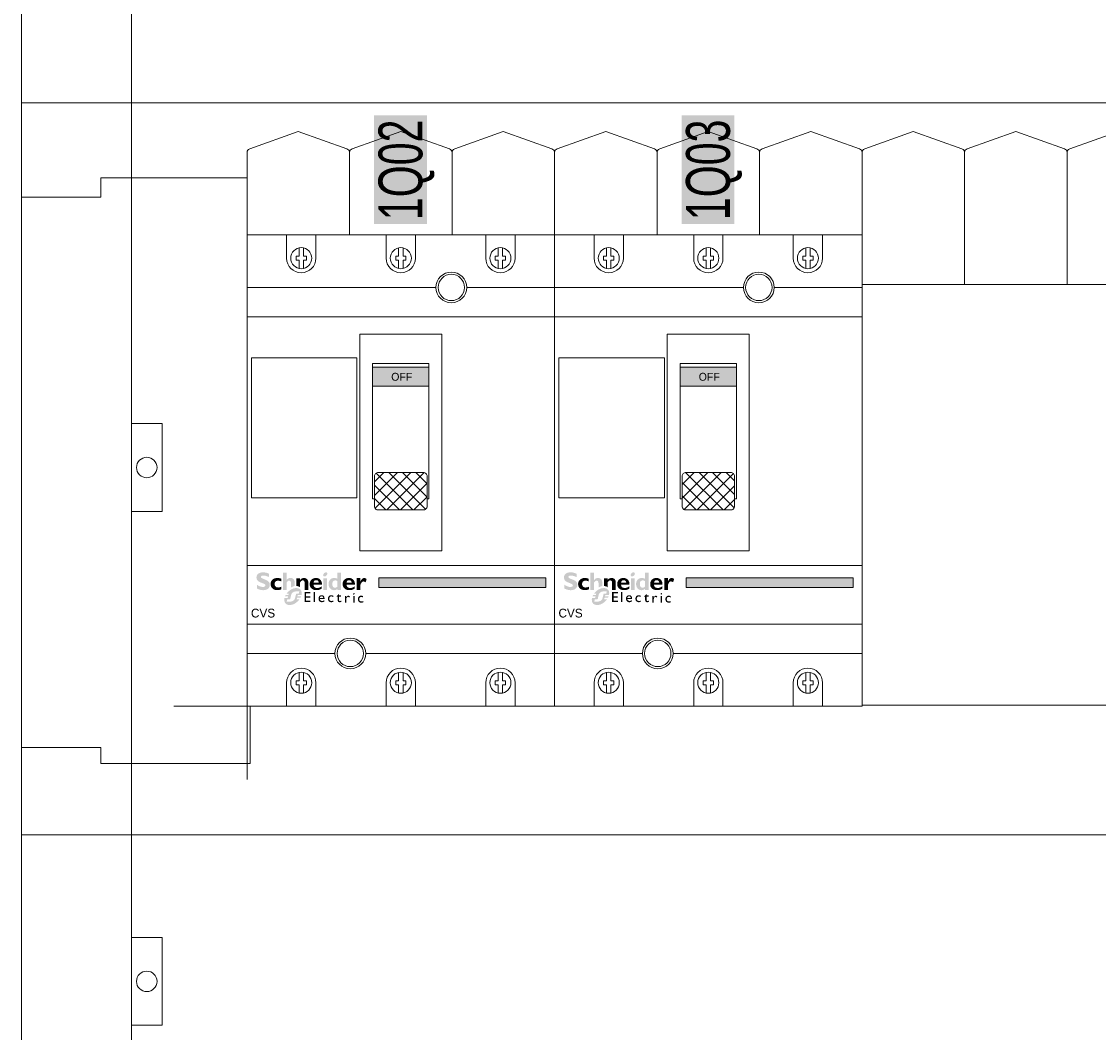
# Model space of a CAD drawing. Header units: millimetres. Extents: x -31 to 6803, y 0 to 664.
# Tile 22 of 118: x 969 to 994, y 187 to 211. Entities that reach past the tile are written whole.
import ezdxf
from ezdxf.enums import TextEntityAlignment as Align

# ---------------------------------------------------------------- set-up
doc = ezdxf.new("R2010")
doc.units = ezdxf.units.MM
for name, color, linetype, lineweight in [('2DE_OBJ_Schneider-Base_Point', 50, 'Continuous', 0), ('2DE_OBJ_Schneider-Devices', 7, 'Continuous', 25), ('2DE_OBJ_Schneider-Front_Plates', 7, 'Continuous', 0), ('2DE_OBJ_Schneider-Logo', 112, 'Continuous', 0), ('2DE_OBJ_Schneider-Mounting_Plates', 7, 'Continuous', 25), ('2DE_OBJ_Schneider-TAG', 112, 'Continuous', 0)]:
    doc.layers.add(name, color=color, linetype=linetype, lineweight=lineweight)
doc.layers.add('2DE_OBJ_Schneider-Micrologic', color=7, linetype='Continuous', lineweight=0, plot=False)
doc.layers.add('CP_WIPEOUT', color=255, linetype='Continuous')
doc.styles.add('CP_ATTR', font='arial.ttf')

# ---------------------------------------------------------------- blocks, each defined once
blk = doc.blocks.new('2d_pl_nsx250_650_7mp_se32_zswz1de')
at = {"lineweight": 0}
for p, q in [((94.5, -9.71), (77.9, -15.71)), ((111.1, -15.71), (94.5, -9.71)), ((129.5, -9.71), (112.9, -15.71)), ((146.1, -15.71), (129.5, -9.71)), ((164.5, -9.71), (147.9, -15.71)), ((181.1, -15.71), (164.5, -9.71)), ((199.5, -9.71), (182.9, -15.71)), ((216.1, -15.71), (199.5, -9.71)), ((234.5, -9.71), (217.9, -15.71)), ((251.1, -15.71), (234.5, -9.71)), ((269.5, -9.71), (252.9, -15.71)), ((286.1, -15.71), (269.5, -9.71)), ((304.5, -9.71), (287.9, -15.71)), ((321.1, -15.71), (304.5, -9.71)), ((339.5, -9.71), (322.9, -15.71)), ((356.1, -15.71), (339.5, -9.71)), ((374.5, -9.71), (357.9, -15.71)), ((77, -62), (77, -16.87)), ((112, -16.87), (112, -62)), ((147, -16.87), (147, -62)), ((182, -16.87), (182, -62)), ((217, -16.87), (217, -62)), ((252, -16.87), (252, -62)), ((287, -16.87), (287, -62)), ((322, -62), (322, -16.87)), ((357, -62), (357, -16.87)), ((497, -62), (77, -62)), ((78.06, -205.61), (493, -205.61))]:
    blk.add_line(p, q, dxfattribs=at)
at = {"color": 0, "linetype": 'Continuous', "lineweight": 0}
for p, q in [((27.06, -25.61), (27.06, -32.11)), ((27.06, -25.61), (77, -25.61)), ((0, -32.11), (27.06, -32.11)), ((0, -220.11), (0, -32.11)), ((78.06, -225.61), (78.06, -205.61)), ((0, -220.11), (27.06, -220.11)), ((27.06, -220.11), (27.06, -225.61)), ((27.06, -225.61), (78.06, -225.61))]:
    blk.add_line(p, q, dxfattribs=at)
at = {"color": 7, "lineweight": 0}
blk.add_lwpolyline([(0, -250), (0, 0), (575, 0), (575, -250)], dxfattribs=at)
at = {"lineweight": 0, "extrusion": (0, 2e-16, -1)}
for centre, start, end in [((-78.2, -16.87), 0, 75.6661), ((-110.8, -16.87), 104.3339, 180), ((-113.2, -16.87), 0, 75.6661), ((-145.8, -16.87), 104.3339, 180), ((-148.2, -16.87), 0, 75.6661), ((-180.8, -16.87), 104.3339, 180), ((-183.2, -16.87), 0, 75.6661), ((-215.8, -16.87), 104.3339, 180), ((-218.2, -16.87), 0, 75.6661), ((-250.8, -16.87), 104.3339, 180), ((-253.2, -16.87), 0, 75.6661), ((-285.8, -16.87), 104.3339, 180), ((-288.2, -16.87), 0, 75.6661), ((-320.8, -16.87), 104.3339, 180), ((-323.2, -16.87), 0, 75.6661), ((-355.8, -16.87), 104.3339, 180), ((-358.2, -16.87), 0, 75.6661)]:
    blk.add_arc(centre, 1.2, start, end, dxfattribs=at)
at = {"layer": '2DE_OBJ_Schneider-Base_Point', "lineweight": 0}
for points in [[(77, -181), (77, -231)], [(102, -206), (52, -206)]]:
    blk.add_lwpolyline(points, dxfattribs=at)
at = {"layer": '2DE_OBJ_Schneider-Front_Plates', "color": 7, "lineweight": 0}
for points in [[(37.5, 0), (537.5, 0)], [(37.5, -250), (37.5, 0)], [(575, -250), (0, -250)]]:
    blk.add_lwpolyline(points, dxfattribs=at)
at = {"layer": '2DE_OBJ_Schneider-Front_Plates', "lineweight": 0}
blk.add_lwpolyline([(37.5, -109.5), (48, -109.5), (48, -139.5), (37.5, -139.5)], dxfattribs=at)
at = {"layer": '2DE_OBJ_Schneider-Front_Plates', "color": 7, "lineweight": 0}
blk.add_circle((42.75, -124.5), 3.5, dxfattribs=at)
at = {"lineweight": 0, "style": 'CP_ATTR', "flags": 9}
for tag, p in [('MARK3', (0, 0.01)), ('FUNCTION', (0, 0.01)), ('CHARACTER', (0, 0.01)), ('PRODUCER', (0, 0.01)), ('ORDER-NO', (0, 0.01)), ('PRODUCT-TYPE', (0, 0.01)), ('ARTICLE', (0, 0.01)), ('NAME', (0, 0.01)), ('OTHER', (0, 0)), ('LINK', (0, 0)), ('IP', (0, 0)), ('NUMBER_OF_POLES', (0, 0)), ('POWER_LOSSES', (0, 0)), ('POWER', (0, 0)), ('VOLTAGE', (0, 0)), ('CURRENT', (0.01, 0.01)), ('MARK2', (0.01, 0.01)), ('GROUP', (0.01, 0)), ('NUMBER', (0.01, 0)), ('TEXT_01', (0.01, 0))]:
    blk.add_attdef(tag, text='', height=0.0005, dxfattribs=at).set_placement(p, align=Align.MIDDLE_LEFT)
at = {"linetype": 'ByBlock', "lineweight": 0, "style": 'CP_ATTR', "flags": 9}
blk.add_attdef('WEIGHT', text='', height=0.0005, dxfattribs=at).set_placement((0, 0), align=Align.MIDDLE_LEFT)
blk = doc.blocks.new('2d_prismap_plytcz_650_2m_se64_zsswvm1')
at = {"lineweight": 0}
for p, q in [((37.5, 0), (0, 0)), ((0, 0), (0, -100)), ((0, -100), (37.5, -100)), ((37.5, -100), (537.5, -100))]:
    blk.add_line(p, q, dxfattribs=at)
at = {"layer": '2DE_OBJ_Schneider-Front_Plates', "lineweight": 0}
for p, q in [((37.5, 0), (537.5, 0)), ((37.5, -100), (37.5, 0)), ((537.5, -100), (37.5, -100))]:
    blk.add_line(p, q, dxfattribs=at)
blk.add_lwpolyline([(37.5, -35), (48, -35), (48, -65), (37.5, -65)], dxfattribs=at)
blk.add_circle((42.75, -50), 3.5, dxfattribs=at)
at = {"lineweight": 0, "style": 'CP_ATTR', "flags": 9}
for tag, p in [('MARK3', (0, 0.01)), ('FUNCTION', (0, 0.01)), ('CHARACTER', (0, 0.01)), ('PRODUCER', (0, 0.01)), ('ORDER-NO', (0, 0.01)), ('PRODUCT-TYPE', (0, 0.01)), ('ARTICLE', (0, 0.01)), ('NAME', (0, 0.01)), ('OTHER', (0, 0)), ('LINK', (0, 0)), ('IP', (0, 0)), ('NUMBER_OF_POLES', (0, 0)), ('POWER_LOSSES', (0, 0)), ('POWER', (0, 0)), ('VOLTAGE', (0, 0)), ('CURRENT', (0.01, 0.01)), ('MARK2', (0.01, 0.01)), ('GROUP', (0.01, 0)), ('NUMBER', (0.01, 0)), ('TEXT_01', (0.01, 0))]:
    blk.add_attdef(tag, text='', height=0.0005, dxfattribs=at).set_placement(p, align=Align.MIDDLE_LEFT)
at = {"linetype": 'ByBlock', "lineweight": 0, "style": 'CP_ATTR', "flags": 9}
blk.add_attdef('WEIGHT', text='', height=0.0005, dxfattribs=at).set_placement((0, 0), align=Align.MIDDLE_LEFT)
blk = doc.blocks.new('Logo Schneider_2009')
for points in [[(1.62, 8.12), (1.87, 8.01), (2.17, 7.9), (2.51, 7.77), (2.73, 7.68), (2.98, 7.54), (3.16, 7.4), (3.26, 7.26), (3.3, 7.1), (3.29, 7.04), (3.24, 6.86), (3.13, 6.73), (2.95, 6.63), (2.72, 6.57), (2.41, 6.55), (2.37, 6.55), (2.18, 6.56), (1.97, 6.59), (1.76, 6.64), (1.55, 6.71), (1.32, 6.79), (1.09, 6.9), (0.85, 7.02), (0.61, 7.16), (0.36, 7.32), (0.36, 6.02), (0.45, 5.97), (0.69, 5.86), (0.93, 5.76), (1.16, 5.67), (1.4, 5.6), (1.63, 5.54), (1.86, 5.49), (2.08, 5.46), (2.31, 5.44), (2.53, 5.43), (2.63, 5.43), (2.89, 5.45), (3.15, 5.48), (3.38, 5.53), (3.61, 5.6), (3.82, 5.69), (4.02, 5.8), (4.2, 5.92), (4.3, 6), (4.47, 6.17), (4.6, 6.35), (4.71, 6.55), (4.79, 6.77), (4.83, 7.01), (4.85, 7.26), (4.84, 7.35), (4.82, 7.58), (4.76, 7.8), (4.68, 8.01), (4.56, 8.2), (4.42, 8.38), (4.25, 8.55), (4.04, 8.71), (3.98, 8.75), (3.84, 8.82), (3.67, 8.9), (3.45, 9), (3.2, 9.11), (2.9, 9.23), (2.57, 9.36), (2.35, 9.45), (2.1, 9.58), (1.91, 9.72), (1.8, 9.86), (1.77, 10.01), (1.77, 10.04), (1.82, 10.21), (1.93, 10.33), (2.11, 10.42), (2.36, 10.48), (2.67, 10.5), (2.7, 10.49), (2.88, 10.49), (3.07, 10.46), (3.28, 10.42), (3.51, 10.36), (3.75, 10.28), (4.01, 10.19), (4.28, 10.09), (4.57, 9.97), (4.57, 11.12), (4.4, 11.19), (4.16, 11.29), (3.91, 11.37), (3.67, 11.44), (3.44, 11.5), (3.2, 11.54), (2.97, 11.57), (2.75, 11.59), (2.53, 11.59), (2.44, 11.59), (2.17, 11.58), (1.91, 11.55), (1.67, 11.5), (1.45, 11.43), (1.24, 11.35), (1.05, 11.24), (0.87, 11.12), (0.83, 11.1), (0.65, 10.93), (0.5, 10.75), (0.39, 10.56), (0.3, 10.34), (0.25, 10.11), (0.24, 9.87), (0.24, 9.79), (0.26, 9.55), (0.32, 9.32), (0.4, 9.11), (0.51, 8.91), (0.65, 8.73), (0.82, 8.57), (1.02, 8.42), (1.09, 8.37), (1.22, 8.3), (1.4, 8.22)], [(12.28, 6.41), (12.16, 6.34), (12.16, 7.83), (12.14, 8.11), (12.08, 8.34), (11.98, 8.51), (11.84, 8.63), (11.65, 8.7), (11.51, 8.71), (11.33, 8.68), (11.14, 8.6), (10.96, 8.46), (10.77, 8.26), (10.65, 8.1), (10.65, 5.51), (9.38, 5.51), (9.38, 11.52), (10.65, 11.52), (10.65, 8.99), (10.67, 8.99), (10.84, 9.18), (11.03, 9.34), (11.22, 9.47), (11.43, 9.56), (11.65, 9.62), (11.87, 9.65), (11.95, 9.65), (12.21, 9.64), (12.45, 9.59), (12.66, 9.5), (12.86, 9.39), (12.97, 9.3), (13.12, 9.13), (13.24, 8.95), (13.34, 8.74), (13.4, 8.51), (13.43, 8.26), (13.43, 8.1), (13.43, 6.86), (13.26, 6.83), (13.14, 6.79), (13.01, 6.75), (12.89, 6.71), (12.77, 6.66), (12.64, 6.6), (12.52, 6.54), (12.4, 6.48)], [(8.85, 6.63), (8.6, 6.54), (8.33, 6.46), (8.09, 6.4), (7.89, 6.37), (7.71, 6.35), (7.69, 6.35), (7.44, 6.38), (7.21, 6.44), (7, 6.54), (6.83, 6.69), (6.68, 6.86), (6.58, 7.06), (6.51, 7.29), (6.49, 7.55), (6.51, 7.77), (6.55, 7.99), (6.63, 8.18), (6.73, 8.34), (6.87, 8.48), (7.04, 8.58), (7.25, 8.65), (7.48, 8.7), (7.75, 8.71), (7.86, 8.71), (8.1, 8.68), (8.33, 8.62), (8.56, 8.54), (8.79, 8.43), (8.79, 9.4), (8.62, 9.45), (8.38, 9.52), (8.13, 9.58), (7.9, 9.62), (7.66, 9.64), (7.44, 9.65), (7.28, 9.65), (7.03, 9.63), (6.79, 9.58), (6.56, 9.52), (6.34, 9.44), (6.14, 9.33), (5.95, 9.21), (5.77, 9.06), (5.73, 9.03), (5.57, 8.86), (5.43, 8.67), (5.32, 8.47), (5.23, 8.26), (5.17, 8.03), (5.13, 7.79), (5.12, 7.53), (5.12, 7.49), (5.14, 7.24), (5.18, 7), (5.25, 6.77), (5.34, 6.56), (5.46, 6.37), (5.6, 6.19), (5.77, 6.02), (5.89, 5.92), (6.07, 5.8), (6.27, 5.69), (6.48, 5.61), (6.71, 5.54), (6.95, 5.49), (7.2, 5.46), (7.47, 5.45), (7.65, 5.46), (7.87, 5.48), (8.1, 5.51), (8.34, 5.57), (8.59, 5.64), (8.85, 5.73)], [(14.3, 6.84), (14.15, 6.86), (14.04, 6.86), (14.04, 9.57), (15.32, 9.57), (15.32, 9), (15.5, 9.19), (15.69, 9.35), (15.89, 9.47), (16.1, 9.56), (16.32, 9.62), (16.55, 9.65), (16.63, 9.65), (16.89, 9.64), (17.13, 9.58), (17.34, 9.5), (17.54, 9.38), (17.61, 9.32), (17.77, 9.16), (17.9, 8.99), (18, 8.78), (18.07, 8.56), (18.11, 8.31), (18.12, 8.1), (18.12, 5.51), (16.85, 5.51), (16.85, 8), (16.82, 8.28), (16.76, 8.49), (16.64, 8.65), (16.49, 8.76), (16.28, 8.8), (16.2, 8.81), (16.02, 8.78), (15.84, 8.7), (15.66, 8.55), (15.48, 8.36), (15.32, 8.14), (15.32, 6.4), (15.28, 6.44), (15.18, 6.52), (15.07, 6.59), (14.96, 6.65), (14.84, 6.71), (14.71, 6.75), (14.58, 6.79), (14.44, 6.82)], [(36.55, 8.09), (36.69, 8.25), (36.84, 8.36), (37, 8.43), (37.16, 8.46), (37.24, 8.45), (37.44, 8.4), (37.67, 8.31), (37.93, 8.16), (38.28, 9.3), (38.07, 9.44), (37.83, 9.56), (37.62, 9.63), (37.44, 9.65), (37.41, 9.65), (37.23, 9.63), (37.06, 9.57), (36.89, 9.47), (36.73, 9.33), (36.57, 9.16), (36.42, 8.95), (36.28, 8.7), (36.14, 8.42), (36.12, 8.42), (36.12, 9.59), (34.85, 9.59), (34.85, 5.53), (36.12, 5.53), (36.12, 7.28), (36.14, 7.33), (36.27, 7.63), (36.41, 7.88)], [(17.35, 4.39), (18.84, 4.39), (18.84, 4.85), (16.85, 4.85), (16.85, 1.32), (18.88, 1.32), (18.88, 1.79), (17.35, 1.79), (17.35, 2.89), (18.79, 2.89), (18.79, 3.33), (17.35, 3.33)], [(20.41, 4.85), (19.96, 4.85), (19.96, 1.32), (20.41, 1.32)], [(29.47, 3.65), (28.74, 3.65), (28.74, 4.14), (27.88, 3.29), (27.88, 3.24), (28.27, 3.24), (28.27, 2.01), (28.28, 1.89), (28.31, 1.73), (28.36, 1.59), (28.45, 1.48), (28.55, 1.39), (28.69, 1.33), (28.85, 1.29), (29.03, 1.28), (29.09, 1.28), (29.25, 1.31), (29.42, 1.36), (29.59, 1.44), (29.59, 1.87), (29.55, 1.85), (29.38, 1.77), (29.22, 1.72), (29.06, 1.7), (28.98, 1.71), (28.84, 1.77), (28.76, 1.88), (28.74, 2.05), (28.74, 3.24), (29.47, 3.24)], [(26.21, 3.69), (26.05, 3.7), (25.97, 3.7), (25.79, 3.68), (25.62, 3.63), (25.47, 3.57), (25.34, 3.48), (25.22, 3.36), (25.15, 3.27), (25.06, 3.13), (25, 2.98), (24.95, 2.82), (24.92, 2.64), (24.91, 2.45), (24.92, 2.37), (24.94, 2.19), (24.98, 2.02), (25.04, 1.87), (25.13, 1.73), (25.24, 1.6), (25.29, 1.56), (25.42, 1.46), (25.57, 1.38), (25.72, 1.32), (25.9, 1.29), (26.08, 1.28), (26.1, 1.28), (26.29, 1.29), (26.46, 1.32), (26.62, 1.36), (26.77, 1.42), (26.77, 1.87), (26.65, 1.82), (26.48, 1.76), (26.31, 1.73), (26.16, 1.72), (25.99, 1.73), (25.83, 1.76), (25.69, 1.82), (25.58, 1.9), (25.49, 2.01), (25.43, 2.14), (25.39, 2.3), (25.38, 2.48), (25.38, 2.61), (25.42, 2.78), (25.48, 2.94), (25.57, 3.07), (25.61, 3.11), (25.75, 3.2), (25.9, 3.26), (26.08, 3.28), (26.09, 3.28), (26.24, 3.26), (26.39, 3.22), (26.56, 3.14), (26.73, 3.04), (26.73, 3.53), (26.72, 3.53), (26.54, 3.61), (26.37, 3.66)], [(32.08, 3.51), (31.94, 3.53), (31.87, 3.52), (31.75, 3.48), (31.63, 3.4), (31.51, 3.29), (31.38, 3.13), (31.26, 2.94), (31.26, 3.47), (30.8, 3.47), (30.8, 1.15), (31.26, 1.15), (31.26, 2.36), (31.26, 2.41), (31.29, 2.58), (31.34, 2.74), (31.43, 2.88), (31.52, 2.97), (31.66, 3.05), (31.82, 3.08), (31.94, 3.06), (32.09, 2.99), (32.25, 2.86), (32.49, 3.26), (32.39, 3.35), (32.23, 3.45)], [(35.5, 3.1), (35.42, 2.96), (35.35, 2.81), (35.31, 2.65), (35.28, 2.47), (35.27, 2.28), (35.27, 2.2), (35.29, 2.02), (35.33, 1.85), (35.4, 1.7), (35.48, 1.56), (35.59, 1.43), (35.64, 1.38), (35.78, 1.28), (35.92, 1.21), (36.08, 1.15), (36.25, 1.12), (36.44, 1.11), (36.45, 1.11), (36.64, 1.12), (36.82, 1.15), (36.98, 1.19), (37.13, 1.25), (37.13, 1.7), (37.01, 1.65), (36.83, 1.59), (36.67, 1.56), (36.52, 1.55), (36.34, 1.56), (36.18, 1.59), (36.05, 1.65), (35.93, 1.73), (35.85, 1.84), (35.78, 1.97), (35.75, 2.13), (35.73, 2.31), (35.74, 2.44), (35.78, 2.61), (35.84, 2.77), (35.93, 2.9), (35.97, 2.93), (36.1, 3.03), (36.26, 3.09), (36.44, 3.11), (36.44, 3.11), (36.59, 3.09), (36.75, 3.05), (36.91, 2.97), (37.08, 2.87), (37.08, 3.36), (37.08, 3.36), (36.9, 3.44), (36.73, 3.49), (36.57, 3.52), (36.41, 3.53), (36.33, 3.53), (36.14, 3.51), (35.98, 3.46), (35.83, 3.4), (35.7, 3.3), (35.58, 3.19)]]:
    blk.add_hatch(color=112).paths.add_polyline_path(points)
h = blk.add_hatch(color=112)
h.paths.add_polyline_path([(23.78, 11.44), (23.57, 11.28), (23.57, 11.28), (23.4, 11.07), (23.29, 10.86), (23.26, 10.65), (23.27, 10.52), (23.35, 10.33), (23.51, 10.22), (23.75, 10.18), (23.77, 10.18), (23.98, 10.22), (24.19, 10.33), (24.4, 10.5), (24.57, 10.69), (24.67, 10.9), (24.71, 11.11), (24.7, 11.24), (24.62, 11.43), (24.46, 11.54), (24.22, 11.58), (24.21, 11.58), (23.99, 11.54)])
h.paths.add_polyline_path([(24.61, 9.57), (23.34, 9.57), (23.34, 5.51), (24.61, 5.51)])
h = blk.add_hatch(color=112)
h.paths.add_polyline_path([(28.16, 9.4), (27.93, 9.5), (27.69, 9.57), (27.46, 9.62), (27.22, 9.65), (27.1, 9.65), (26.85, 9.64), (26.61, 9.6), (26.38, 9.53), (26.17, 9.44), (25.97, 9.32), (25.79, 9.18), (25.69, 9.08), (25.55, 8.91), (25.42, 8.71), (25.32, 8.51), (25.24, 8.29), (25.19, 8.05), (25.15, 7.81), (25.14, 7.55), (25.15, 7.29), (25.19, 7.05), (25.25, 6.82), (25.33, 6.6), (25.43, 6.39), (25.56, 6.2), (25.69, 6.04), (25.86, 5.87), (26.05, 5.72), (26.25, 5.61), (26.46, 5.52), (26.69, 5.46), (26.93, 5.43), (27.04, 5.43), (27.29, 5.45), (27.52, 5.49), (27.74, 5.57), (27.95, 5.69), (28.15, 5.83), (28.16, 5.84), (28.16, 5.51), (29.44, 5.51), (29.44, 11.52), (28.16, 11.52)])
h.paths.add_polyline_path([(28.16, 8.58), (28.16, 6.63), (27.95, 6.47), (27.73, 6.36), (27.52, 6.3), (27.42, 6.3), (27.19, 6.31), (27, 6.37), (26.83, 6.46), (26.69, 6.59), (26.58, 6.76), (26.51, 6.96), (26.46, 7.2), (26.43, 7.52), (26.45, 7.81), (26.49, 8.06), (26.56, 8.28), (26.66, 8.45), (26.79, 8.59), (26.95, 8.7), (27.13, 8.77), (27.35, 8.8), (27.46, 8.81), (27.69, 8.78), (27.91, 8.71)], flags=16)
h = blk.add_hatch(color=112)
h.paths.add_polyline_path([(21.06, 9.64), (20.8, 9.65), (20.77, 9.65), (20.51, 9.64), (20.27, 9.6), (20.04, 9.55), (19.82, 9.47), (19.61, 9.36), (19.42, 9.23), (19.24, 9.08), (19.22, 9.06), (19.06, 8.89), (18.92, 8.7), (18.81, 8.49), (18.73, 8.28), (18.67, 8.05), (18.63, 7.81), (18.61, 7.56), (18.61, 7.53), (18.63, 7.28), (18.66, 7.03), (18.73, 6.81), (18.81, 6.59), (18.93, 6.4), (19.07, 6.21), (19.23, 6.04), (19.26, 6.02), (19.44, 5.88), (19.62, 5.76), (19.83, 5.66), (20.05, 5.58), (20.28, 5.52), (20.52, 5.48), (20.78, 5.45), (20.96, 5.45), (21.23, 5.46), (21.49, 5.48), (21.73, 5.53), (21.97, 5.58), (22.19, 5.66), (22.4, 5.75), (22.6, 5.86), (22.79, 5.98), (22.79, 6.77), (22.55, 6.61), (22.32, 6.48), (22.1, 6.38), (21.88, 6.29), (21.66, 6.24), (21.45, 6.21), (21.28, 6.2), (21.01, 6.21), (20.77, 6.25), (20.56, 6.32), (20.38, 6.43), (20.23, 6.55), (20.12, 6.71), (20.03, 6.89), (19.97, 7.11), (19.94, 7.34), (22.85, 7.34), (22.85, 7.61), (22.83, 7.86), (22.79, 8.1), (22.73, 8.32), (22.64, 8.53), (22.53, 8.73), (22.4, 8.91), (22.3, 9.02), (22.12, 9.19), (21.93, 9.33), (21.73, 9.44), (21.52, 9.53), (21.29, 9.6)])
h.paths.add_polyline_path([(21.08, 8.87), (21.28, 8.8), (21.45, 8.69), (21.58, 8.53), (21.67, 8.33), (21.72, 8.09), (21.73, 8), (19.97, 8), (20.01, 8.26), (20.09, 8.47), (20.2, 8.64), (20.36, 8.77), (20.55, 8.85), (20.81, 8.89)], flags=16)
h = blk.add_hatch(color=112)
h.paths.add_polyline_path([(32.44, 9.64), (32.19, 9.65), (32.16, 9.65), (31.9, 9.64), (31.65, 9.6), (31.42, 9.55), (31.2, 9.47), (31, 9.36), (30.81, 9.23), (30.63, 9.08), (30.61, 9.06), (30.45, 8.89), (30.31, 8.7), (30.2, 8.49), (30.11, 8.28), (30.05, 8.05), (30.01, 7.81), (30, 7.56), (30, 7.53), (30.01, 7.28), (30.05, 7.03), (30.11, 6.81), (30.2, 6.59), (30.32, 6.4), (30.45, 6.21), (30.62, 6.04), (30.64, 6.02), (30.82, 5.88), (31.01, 5.76), (31.21, 5.66), (31.43, 5.58), (31.66, 5.52), (31.91, 5.48), (32.17, 5.45), (32.35, 5.45), (32.62, 5.46), (32.88, 5.48), (33.12, 5.53), (33.35, 5.58), (33.58, 5.66), (33.79, 5.75), (33.98, 5.86), (34.18, 5.98), (34.18, 6.77), (33.94, 6.61), (33.71, 6.48), (33.49, 6.38), (33.26, 6.29), (33.05, 6.24), (32.83, 6.21), (32.67, 6.2), (32.4, 6.21), (32.16, 6.25), (31.95, 6.32), (31.77, 6.43), (31.62, 6.55), (31.5, 6.71), (31.41, 6.89), (31.36, 7.11), (31.33, 7.34), (34.23, 7.34), (34.24, 7.61), (34.22, 7.86), (34.18, 8.1), (34.11, 8.32), (34.03, 8.53), (33.92, 8.73), (33.79, 8.91), (33.69, 9.02), (33.51, 9.19), (33.32, 9.33), (33.12, 9.44), (32.91, 9.53), (32.68, 9.6)])
h.paths.add_polyline_path([(32.47, 8.87), (32.67, 8.8), (32.84, 8.69), (32.96, 8.53), (33.05, 8.33), (33.11, 8.09), (33.12, 8), (31.35, 8), (31.39, 8.26), (31.47, 8.47), (31.59, 8.64), (31.74, 8.77), (31.93, 8.85), (32.19, 8.89)], flags=16)
h = blk.add_hatch(color=112)
h.paths.add_polyline_path([(11.79, 5.39), (11.67, 5.31), (11.55, 5.21), (11.44, 5.12), (11.32, 5.01), (11.21, 4.9), (11.19, 4.88), (11.09, 4.78), (10.99, 4.68), (10.89, 4.58), (10.8, 4.47), (10.72, 4.36), (10.63, 4.25), (11.4, 4.25), (11.23, 3.74), (10.31, 3.74), (10.26, 3.63), (10.19, 3.51), (10.14, 3.4), (10.09, 3.26), (11.16, 3.26), (10.99, 2.76), (9.93, 2.76), (9.9, 2.61), (9.88, 2.47), (9.86, 2.33), (9.85, 2.19), (9.85, 2.1), (9.86, 1.95), (9.87, 1.8), (9.89, 1.66), (9.92, 1.52), (9.96, 1.39), (10.01, 1.27), (10.07, 1.15), (10.14, 1.04), (10.22, 0.93), (10.3, 0.83), (10.34, 0.8), (10.43, 0.71), (10.53, 0.64), (10.64, 0.56), (10.75, 0.5), (10.87, 0.45), (11, 0.41), (11.13, 0.37), (11.27, 0.34), (11.42, 0.33), (11.57, 0.32), (11.68, 0.31), (11.81, 0.32), (11.94, 0.32), (12.06, 0.34), (12.19, 0.35), (12.32, 0.37), (12.44, 0.4), (12.57, 0.43), (12.69, 0.47), (12.82, 0.51), (12.94, 0.56), (13.06, 0.61), (13.18, 0.66), (13.31, 0.72), (13.43, 0.79), (13.55, 0.86), (13.67, 0.94), (13.79, 1.02), (13.91, 1.1), (14.02, 1.19), (14.14, 1.29), (14.26, 1.39), (14.37, 1.49), (14.47, 1.58), (14.57, 1.68), (14.67, 1.78), (14.77, 1.89), (14.86, 2), (14.95, 2.1), (15.04, 2.21), (15.11, 2.32), (14.12, 2.32), (14.27, 2.82), (15.42, 2.82), (15.48, 2.94), (15.54, 3.07), (15.6, 3.2), (15.63, 3.3), (14.38, 3.3), (14.44, 3.51), (14.52, 3.8), (15.78, 3.8), (15.79, 3.83), (15.81, 3.97), (15.83, 4.11), (15.84, 4.25), (15.85, 4.38), (15.85, 4.4), (15.84, 4.55), (15.83, 4.7), (15.8, 4.84), (15.77, 4.97), (15.73, 5.1), (15.68, 5.22), (15.61, 5.34), (15.54, 5.45), (15.46, 5.55), (15.37, 5.65), (15.28, 5.74), (15.18, 5.82), (15.07, 5.89), (14.96, 5.95), (14.84, 6.01), (14.71, 6.05), (14.58, 6.09), (14.44, 6.12), (14.3, 6.14), (14.15, 6.15), (14, 6.16), (13.89, 6.16), (13.76, 6.15), (13.64, 6.14), (13.51, 6.12), (13.38, 6.1), (13.25, 6.08), (13.13, 6.05), (13, 6.01), (12.88, 5.97), (12.76, 5.93), (12.63, 5.88), (12.51, 5.82), (12.39, 5.76), (12.27, 5.7), (12.15, 5.63), (12.03, 5.56), (11.91, 5.48)])
h.paths.add_polyline_path([(12.61, 4.51), (12.73, 4.62), (12.86, 4.71), (12.97, 4.79), (13.09, 4.85), (13.22, 4.9), (13.35, 4.93), (13.48, 4.96), (13.63, 4.98), (13.77, 4.98), (15.01, 4.98), (14.85, 4.25), (14.1, 4.25), (14, 4.23), (13.93, 4.14), (13.77, 3.51), (13.52, 2.59), (13.48, 2.46), (13.43, 2.34), (13.36, 2.22), (13.28, 2.12), (13.19, 2.01), (13.08, 1.92), (12.98, 1.84), (12.87, 1.76), (12.75, 1.69), (12.62, 1.64), (12.5, 1.59), (12.37, 1.55), (12.23, 1.52), (12.09, 1.5), (11.93, 1.49), (10.68, 1.49), (10.88, 2.29), (11.66, 2.29), (11.79, 2.33), (11.85, 2.38), (11.91, 2.47), (12.14, 3.51), (12.22, 3.83), (12.25, 3.93), (12.3, 4.06), (12.36, 4.18), (12.43, 4.29), (12.52, 4.41)], flags=16)
h = blk.add_hatch(color=112)
h.paths.add_polyline_path([(34.08, 4.39), (33.96, 4.43), (33.79, 4.38), (33.69, 4.3), (33.61, 4.17), (33.62, 4.02), (33.67, 3.95), (33.78, 3.9), (33.94, 3.97), (34.05, 4.04), (34.13, 4.17), (34.13, 4.32)])
h.paths.add_polyline_path([(34.1, 3.47), (33.65, 3.47), (33.65, 1.15), (34.1, 1.15)])
h = blk.add_hatch(color=112)
h.paths.add_polyline_path([(22.74, 3.7), (22.56, 3.69), (22.39, 3.65), (22.24, 3.59), (22.1, 3.5), (21.98, 3.39), (21.97, 3.38), (21.86, 3.25), (21.78, 3.11), (21.72, 2.96), (21.68, 2.79), (21.66, 2.61), (21.66, 2.52), (21.67, 2.34), (21.7, 2.17), (21.75, 2.01), (21.82, 1.86), (21.91, 1.71), (21.97, 1.65), (22.08, 1.52), (22.21, 1.43), (22.36, 1.35), (22.52, 1.31), (22.7, 1.28), (22.78, 1.28), (22.96, 1.29), (23.13, 1.31), (23.29, 1.36), (23.45, 1.42), (23.61, 1.5), (23.71, 1.56), (23.71, 2), (23.54, 1.9), (23.38, 1.82), (23.21, 1.76), (23.06, 1.73), (22.9, 1.72), (22.72, 1.73), (22.57, 1.77), (22.44, 1.84), (22.33, 1.93), (22.24, 2.05), (22.17, 2.2), (22.13, 2.37), (22.12, 2.42), (23.75, 2.42), (23.75, 2.63), (23.72, 2.82), (23.69, 2.99), (23.64, 3.14), (23.57, 3.28), (23.49, 3.39), (23.4, 3.49), (23.29, 3.57), (23.16, 3.63), (23.03, 3.67), (22.87, 3.7)])
h.paths.add_polyline_path([(22.75, 3.31), (22.92, 3.29), (23.06, 3.23), (23.16, 3.14), (23.23, 3.01), (23.28, 2.85), (23.29, 2.73), (22.12, 2.73), (22.17, 2.91), (22.24, 3.06), (22.34, 3.17), (22.46, 3.25), (22.61, 3.29)], flags=16)
blk = doc.blocks.new('Schneider Electric-logo')
at = {"color": 3, "xscale": 45.60207954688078, "yscale": 45.60207954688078, "zscale": 45.60207954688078}
blk.add_blockref('Logo Schneider_2009', (2560, 1257), dxfattribs=at)
blk = doc.blocks.new('SE_logo')
at = {"xscale": 0.2, "yscale": 0.2, "zscale": 0.2}
blk.add_blockref('Schneider Electric-logo', (-516.3, -249.2), dxfattribs=at)
blk = doc.blocks.new('2d_cvs_100_kla_3p_se72_zj91tk6')
at = {"true_color": 0xffffff, "transparency": 33554687}
h = blk.add_hatch(color=7, dxfattribs=at)
h.dxf.hatch_style = 1
h.paths.add_polyline_path([(43.36, 201.81), (43.36, 164.67), (61.43, 164.67), (61.43, 201.81)])
at = {"layer": '2DE_OBJ_Schneider-TAG', "lineweight": 0, "width": 0.7}
blk.add_attdef('TAG', (59.88, 165.99), '', height=15, rotation=90, dxfattribs=at)
at = {"lineweight": 0}
blk.add_wipeout([(105, 161), (105, 0), (0, 0), (0, 161)], dxfattribs=at).dxf.layer = 'CP_WIPEOUT'
h = blk.add_hatch(dxfattribs=at)
h.set_pattern_fill('ANSI37', color=256, scale=1.025641)
h.set_pattern_definition([(45, (-3014.0475, -2188.101), (-2.3026298, 2.3026298), []), (135, (-3014.0475, -2188.101), (-2.3026298, -2.3026298), [])])
h.paths.add_polyline_path([(44.81, 79.82, 0.414214), (43.53, 78.54), (43.53, 68.28, 0.414214), (44.81, 67), (60.19, 67, 0.414214), (61.47, 68.28), (61.47, 78.54, 0.414214), (60.19, 79.82)])
at = {"layer": '2DE_OBJ_Schneider-Micrologic', "lineweight": 0}
h = blk.add_hatch(color=112, dxfattribs=at)
h.dxf.hatch_style = 1
h.paths.add_polyline_path([(42.88, 115.72), (42.88, 109.31), (62.12, 109.31), (62.12, 115.72)])
h = blk.add_hatch(color=112, dxfattribs=at)
h.dxf.hatch_style = 1
h.paths.add_polyline_path([(102, 43.88), (44.99, 43.88), (44.99, 40.53), (102, 40.53)])
at = {"lineweight": 0}
for p, q in [((17.75, 156.52), (17.75, 153.7)), ((19.25, 156.52), (19.25, 153.7)), ((51.75, 156.52), (51.75, 153.7)), ((53.25, 156.52), (53.25, 153.7)), ((85.75, 156.52), (85.75, 153.7)), ((87.25, 156.52), (87.25, 153.7)), ((16.75, 153.7), (17.75, 153.7)), ((16.75, 152.3), (16.75, 153.7)), ((17.75, 152.3), (16.75, 152.3)), ((17.75, 149.48), (17.75, 152.3)), ((19.25, 153.7), (20.25, 153.7)), ((19.25, 149.48), (19.25, 152.3)), ((20.25, 152.3), (19.25, 152.3)), ((20.25, 153.7), (20.25, 152.3)), ((50.75, 153.7), (51.75, 153.7)), ((50.75, 152.3), (50.75, 153.7)), ((51.75, 152.3), (50.75, 152.3)), ((51.75, 149.48), (51.75, 152.3)), ((53.25, 153.7), (54.25, 153.7)), ((53.25, 149.48), (53.25, 152.3)), ((54.25, 152.3), (53.25, 152.3)), ((54.25, 153.7), (54.25, 152.3)), ((84.75, 153.7), (85.75, 153.7)), ((84.75, 152.3), (84.75, 153.7)), ((85.75, 152.3), (84.75, 152.3)), ((85.75, 149.48), (85.75, 152.3)), ((87.25, 153.7), (88.25, 153.7)), ((87.25, 149.48), (87.25, 152.3)), ((88.25, 152.3), (87.25, 152.3)), ((88.25, 153.7), (88.25, 152.3)), ((64.5, 143), (0, 143)), ((105, 143), (75, 143)), ((105, 133), (0, 133)), ((37.5, 119), (1.5, 119)), ((1.5, 119), (1.5, 71.1)), ((37.5, 119), (37.5, 71.1)), ((42.88, 115.72), (62.12, 115.72)), ((42.88, 109.31), (62.12, 109.31)), ((1.5, 71.1), (37.5, 71.1)), ((0, 48), (105, 48)), ((0, 28), (105, 28)), ((0, 18), (30, 18)), ((40.5, 18), (105, 18)), ((17.75, 11.52), (17.75, 8.7)), ((19.25, 11.52), (19.25, 8.7)), ((51.75, 11.52), (51.75, 8.7)), ((53.25, 11.52), (53.25, 8.7)), ((85.75, 11.52), (85.75, 8.7)), ((87.25, 11.52), (87.25, 8.7)), ((16.75, 8.7), (16.75, 7.3)), ((17.75, 8.7), (16.75, 8.7)), ((20.25, 8.7), (19.25, 8.7)), ((20.25, 7.3), (20.25, 8.7)), ((50.75, 8.7), (50.75, 7.3)), ((51.75, 8.7), (50.75, 8.7)), ((54.25, 8.7), (53.25, 8.7)), ((54.25, 7.3), (54.25, 8.7)), ((84.75, 8.7), (84.75, 7.3)), ((85.75, 8.7), (84.75, 8.7)), ((88.25, 8.7), (87.25, 8.7)), ((88.25, 7.3), (88.25, 8.7)), ((16.75, 7.3), (17.75, 7.3)), ((17.75, 4.48), (17.75, 7.3)), ((19.25, 4.48), (19.25, 7.3)), ((19.25, 7.3), (20.25, 7.3)), ((50.75, 7.3), (51.75, 7.3)), ((51.75, 4.48), (51.75, 7.3)), ((53.25, 4.48), (53.25, 7.3)), ((53.25, 7.3), (54.25, 7.3)), ((84.75, 7.3), (85.75, 7.3)), ((85.75, 4.48), (85.75, 7.3)), ((87.25, 4.48), (87.25, 7.3)), ((87.25, 7.3), (88.25, 7.3))]:
    blk.add_line(p, q, dxfattribs=at)
for points in [[(0, 0), (105, 0), (105, 161), (0, 161)], [(38.5, 53), (66.5, 53), (66.5, 127), (38.5, 127)]]:
    blk.add_lwpolyline(points, close=True, dxfattribs=at)
for points in [[(13.5, 153), (13.5, 161)], [(23.5, 153), (23.5, 161)], [(47.5, 153), (47.5, 161)], [(57.5, 153), (57.5, 161)], [(81.5, 153), (81.5, 161)], [(91.5, 153), (91.5, 161)], [(61.47, 70.85), (62.12, 70.85), (62.12, 117), (42.88, 117), (42.88, 70.85), (43.53, 70.85)], [(13.5, 8), (13.5, 0)], [(23.5, 8), (23.5, 0)], [(47.5, 8), (47.5, 0)], [(57.5, 8), (57.5, 0)], [(81.5, 8), (81.5, 0)], [(91.5, 8), (91.5, 0)]]:
    blk.add_lwpolyline(points, dxfattribs=at)
blk.add_lwpolyline([(44.81, 67), (60.19, 67, 0.414214), (61.47, 68.28), (61.47, 78.54, 0.414214), (60.19, 79.82), (44.81, 79.82, 0.414214), (43.53, 78.54), (43.53, 68.28, 0.414214)], format="xyb", close=True, dxfattribs=at)
for centre, radius in [((18.5, 153), 3.6), ((52.5, 153), 3.6), ((86.5, 153), 3.6), ((69.75, 143), 5.25), ((69.75, 143), 4.5), ((35.25, 18), 5.25), ((35.25, 18), 4.5), ((18.5, 8), 3.6), ((52.5, 8), 3.6), ((86.5, 8), 3.6)]:
    blk.add_circle(centre, radius, dxfattribs=at)
for centre, start, end in [((18.5, 153), 180, 0), ((52.5, 153), 180, 0), ((86.5, 153), 180, 0), ((18.5, 8), 0, 180), ((52.5, 8), 0, 180), ((86.5, 8), 0, 180)]:
    blk.add_arc(centre, 5, start, end, dxfattribs=at)
at = {"layer": '2DE_OBJ_Schneider-Micrologic', "color": 112, "lineweight": 0}
blk.add_lwpolyline([(44.99, 43.88), (102, 43.88), (102, 40.53), (44.99, 40.53)], close=True, dxfattribs=at)
at = {"layer": '2DE_OBJ_Schneider-Logo', "lineweight": 0, "xscale": 0.10839872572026, "yscale": 0.10839872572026, "zscale": 0.10839872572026}
blk.add_blockref('SE_logo', (3.45, 34), dxfattribs=at)
at = {"color": 7, "lineweight": 0}
blk.add_text('OFF', height=2.692, dxfattribs=at).set_placement((49.22, 111.14))
at = {"lineweight": 0, "style": 'CP_ATTR', "flags": 9}
for tag, p in [('NAME', (0, 0.01)), ('PRODUCT-TYPE', (0, 0.01)), ('ORDER-NO', (0, 0.01)), ('PRODUCER', (0, 0.01)), ('CHARACTER', (0, 0.01)), ('FUNCTION', (0, 0.01)), ('MARK3', (0, 0.01)), ('VOLTAGE', (0, 0)), ('POWER', (0, 0)), ('POWER_LOSSES', (0, 0)), ('NUMBER_OF_POLES', (0, 0)), ('IP', (0, 0)), ('LINK', (0, 0)), ('OTHER', (0, 0)), ('MARK2', (0.01, 0.01)), ('CURRENT', (0.01, 0.01)), ('TEXT_01', (0.01, 0)), ('NUMBER', (0.01, 0)), ('GROUP', (0.01, 0))]:
    blk.add_attdef(tag, text='', height=0.0005, dxfattribs=at).set_placement(p, align=Align.MIDDLE_LEFT)
at = {"linetype": 'ByBlock', "lineweight": 0, "style": 'CP_ATTR', "flags": 9}
blk.add_attdef('WEIGHT', text='', height=0.0005, dxfattribs=at).set_placement((0, 0), align=Align.MIDDLE_LEFT)
at = {"layer": '2DE_OBJ_Schneider-Logo', "color": 253, "lineweight": 0, "insert": (5.46, 31.76), "char_height": 1.8, "attachment_point": 5}
blk.add_mtext_dynamic_manual_height_columns('{\\H1.6667x;CVS}', width=5.6526, gutter_width=12.5, heights=[5.01], dxfattribs=at)

msp = doc.modelspace()

# ---------------------------------------------------------------- block references
at = {"layer": '2DE_OBJ_Schneider-Mounting_Plates', "xscale": 0.06999999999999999, "yscale": 0.06999999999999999, "zscale": 0.06999999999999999}
for name, p in [('2d_prismap_plytcz_650_2m_se64_zsswvm1', (968.706, 216.084)), ('2d_pl_nsx250_650_7mp_se32_zswz1de', (968.706, 209.084)), ('2d_prismap_plytcz_650_2m_se64_zsswvm1', (968.706, 191.584))]:
    msp.add_blockref(name, p, dxfattribs=at)

# ---------------------------------------------------------------- next in the draw order: block references
at = {"layer": '2DE_OBJ_Schneider-Devices', "xscale": 0.06999999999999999, "yscale": 0.06999999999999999, "zscale": 0.06999999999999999}
msp.add_blockref('2d_cvs_100_kla_3p_se72_zj91tk6', (974.096, 194.664), dxfattribs=at).add_auto_attribs({'TAG': '1Q02'})

# ---------------------------------------------------------------- next in the draw order: block references
msp.add_blockref('2d_cvs_100_kla_3p_se72_zj91tk6', (981.446, 194.664), dxfattribs=at).add_auto_attribs({'TAG': '1Q03'})

doc.saveas('drawing.dxf')
